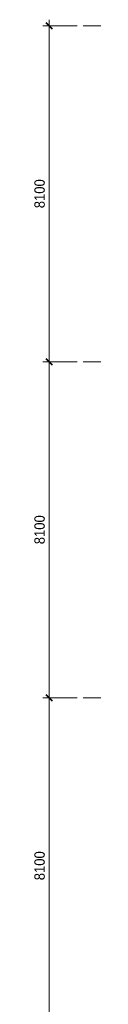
# Model space of a CAD drawing. Header units: millimetres. Extents: x 5617 to 109621, y 7718 to 117786.
# Tile 14 of 52: x 53931 to 55367, y 90714 to 114450. Entities that reach past the tile are written whole.
import ezdxf

# ---------------------------------------------------------------- set-up
doc = ezdxf.new("R2010")
doc.units = ezdxf.units.MM
doc.linetypes.add('Линия сетки', pattern=[25, 20, -2.5, 0, -2.5])
for name, color, linetype, lineweight in [('Оси', 7, 'Continuous', 9), ('Размеры', 7, 'Continuous', 9), ('Размеры-100', 7, 'Continuous', 9)]:
    doc.layers.add(name, color=color, linetype=linetype, lineweight=lineweight)
doc.styles.add('Arial', font='arial.ttf', dxfattribs={"width": 0.9, "height": 250})
doc.dimstyles.new('Основной_2_5_мм', dxfattribs={"dimscale": 304.8, "dimtxt": 255.06485, "dimasz": 0.463911, "dimexe": 0.492126, "dimexo": 0.492126, "dimgap": 0.098425, "dimtad": 1, "dimdec": 0, "dimdsep": 46, "dimtxsty": 'Arial', "dimblk1": 'OBLIQUE', "dimblk2": 'OBLIQUE', "dimsah": 1, "dimcen": 0.09, "dimdle": 0.492126, "dimazin": 2, "dimtfac": 1, "dimtdec": 4, "dimtix": 1, "dimtmove": 0, "dimatfit": 3, "dimfxl": 1, "dimtvp": 1, "dimtolj": 1, "dimtzin": 0, "dimlwd": 20, "dimlwe": 20, "dimarcsym": 2})

# ---------------------------------------------------------------- blocks, each defined once
blk = doc.blocks.new('DIMBLOCK34-МКСС_LB02_-11_400__Кабельные конструкции_Лотки_2')
at = {"layer": 'Размеры-100', "lineweight": 20, "transparency": 16777216}
for p, q in [((54290, 98100), (54140, 98100)), ((54290, 90000), (54290, 98100)), ((54290, 98100), (54964, 98100)), ((54290, 90000), (54140, 90000)), ((54290, 90000), (54964, 90000))]:
    blk.add_line(p, q, dxfattribs=at)
at = {"layer": 'Размеры-100', "lineweight": 40, "transparency": 16777216}
for p, q in [((54290, 98100), (54219, 98171)), ((54290, 98100), (54361, 98029)), ((54290, 90000), (54219, 90071)), ((54290, 90000), (54361, 89929))]:
    blk.add_line(p, q, dxfattribs=at)
at = {"layer": 'Размеры-100', "color": 0, "lineweight": 20, "transparency": 16777216, "insert": (53935, 93705), "char_height": 250, "width": 828.76, "attachment_point": 1, "rotation": 90, "line_spacing_factor": 0.941778, "style": 'Arial'}
blk.add_mtext('8100', dxfattribs=at)
blk = doc.blocks.new('_Oblique')
at = {"color": 0, "linetype": 'ByBlock', "lineweight": -2}
blk.add_line((-0.5, -0.5), (0.5, 0.5), dxfattribs=at)
blk = doc.blocks.new('DIMBLOCK35-МКСС_LB02_-11_400__Кабельные конструкции_Лотки_2')
at = {"layer": 'Размеры-100', "lineweight": 20, "transparency": 16777216}
for p, q in [((54290, 106200), (54140, 106200)), ((54290, 98100), (54290, 106200)), ((54290, 106200), (54964, 106200)), ((54290, 98100), (54140, 98100)), ((54290, 98100), (54964, 98100))]:
    blk.add_line(p, q, dxfattribs=at)
at = {"layer": 'Размеры-100', "lineweight": 40, "transparency": 16777216}
for p, q in [((54290, 106200), (54219, 106271)), ((54290, 106200), (54361, 106129)), ((54290, 98100), (54219, 98171)), ((54290, 98100), (54361, 98029))]:
    blk.add_line(p, q, dxfattribs=at)
at = {"layer": 'Размеры-100', "color": 0, "lineweight": 20, "transparency": 16777216, "insert": (53935, 101805), "char_height": 250, "width": 828.76, "attachment_point": 1, "rotation": 90, "line_spacing_factor": 0.941778, "style": 'Arial'}
blk.add_mtext('8100', dxfattribs=at)
blk = doc.blocks.new('DIMBLOCK36-МКСС_LB02_-11_400__Кабельные конструкции_Лотки_2')
at = {"layer": 'Размеры-100', "lineweight": 20, "transparency": 16777216}
for p, q in [((54290, 106200), (54290, 114450)), ((54290, 114300), (54140, 114300)), ((54290, 114300), (54964, 114300)), ((54290, 106200), (54140, 106200)), ((54290, 106200), (54964, 106200))]:
    blk.add_line(p, q, dxfattribs=at)
at = {"layer": 'Размеры-100', "lineweight": 40, "transparency": 16777216}
for p, q in [((54290, 114300), (54219, 114371)), ((54290, 114300), (54361, 114229)), ((54290, 106200), (54219, 106271)), ((54290, 106200), (54361, 106129))]:
    blk.add_line(p, q, dxfattribs=at)
at = {"layer": 'Размеры-100', "color": 0, "lineweight": 20, "transparency": 16777216, "insert": (53935, 109905), "char_height": 250, "width": 828.76, "attachment_point": 1, "rotation": 90, "line_spacing_factor": 0.941778, "style": 'Arial'}
blk.add_mtext('8100', dxfattribs=at)

msp = doc.modelspace()

# ---------------------------------------------------------------- linework, layer by layer
at = {"layer": 'Оси', "linetype": 'Линия сетки'}
for p, q in [((108481.1, 114300), (55114.1, 114300)), ((108481.1, 106200), (55114.1, 106200)), ((108481.1, 98100), (55114.1, 98100))]:
    msp.add_line(p, q, dxfattribs=at)

# ---------------------------------------------------------------- dimensions: what is measured, and where the dimension line sits
at = {"layer": 'Размеры', "lineweight": 20}
for base, p1, p2, picture, middle in [((54289.8, 114300), (55114.1, 106200), (55114.1, 114300), 'DIMBLOCK36-МКСС_LB02_-11_400__Кабельные конструкции_Лотки_2', (54132.2, 110250)), ((54289.8, 106200), (55114.1, 98100), (55114.1, 106200), 'DIMBLOCK35-МКСС_LB02_-11_400__Кабельные конструкции_Лотки_2', (54132.2, 102150)), ((54289.8, 98100), (55114.1, 90000), (55114.1, 98100), 'DIMBLOCK34-МКСС_LB02_-11_400__Кабельные конструкции_Лотки_2', (54132.2, 94050))]:
    dim = msp.add_linear_dim(base=base, p1=p1, p2=p2, angle=90, dimstyle='Основной_2_5_мм', override={"dimpost": '<>', "dimfxl": 8100}, dxfattribs=at)
    dim.commit()
    dim.dimension.update_dxf_attribs({"geometry": picture, "text_midpoint": middle})

doc.saveas('drawing.dxf')
